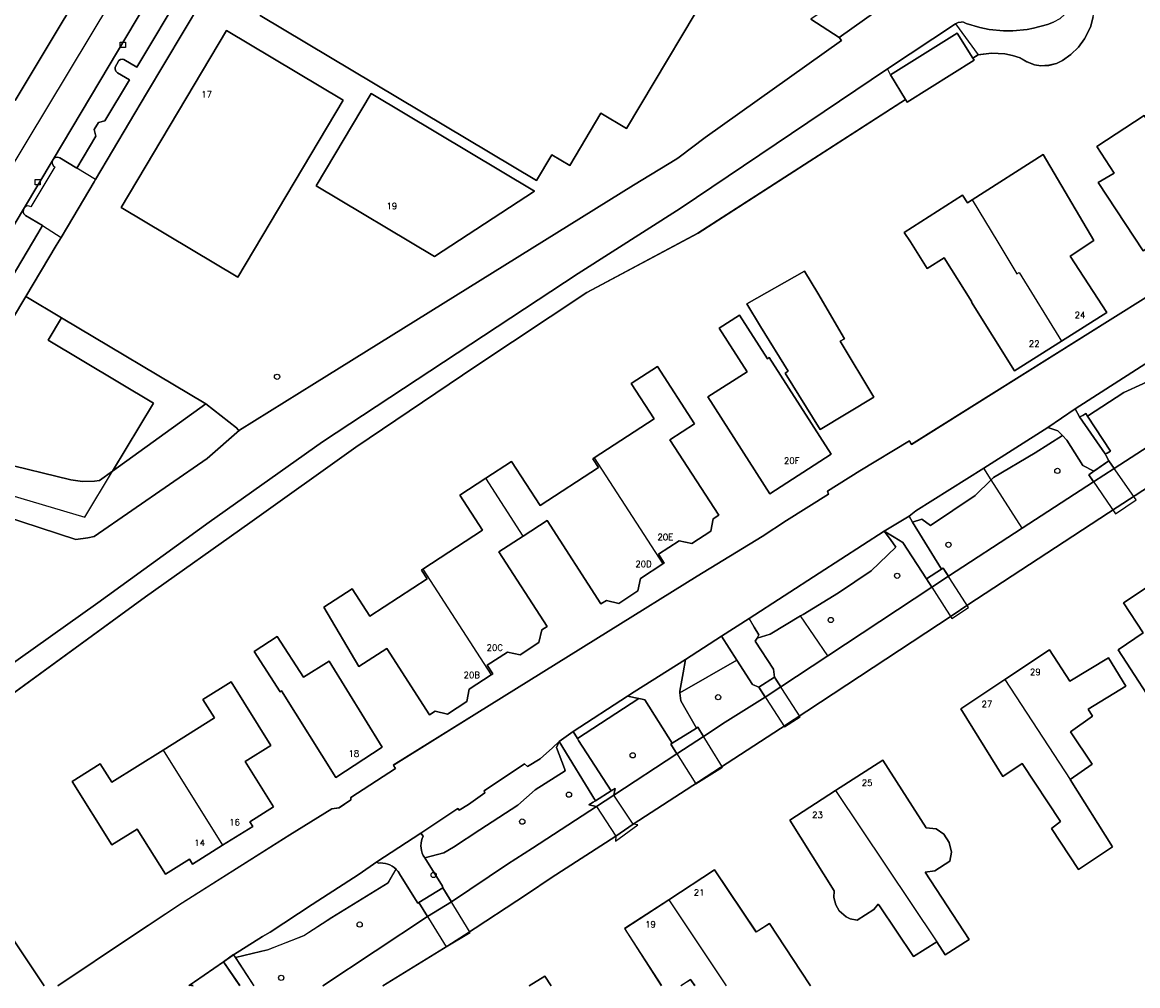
# Model space of a CAD drawing. Header units: metres. Extents: x 108000 to 109000, y 423600 to 424200.
# Tile 6 of 106: x 108223 to 108330, y 423600 to 423692. Entities that reach past the tile are written whole.
import ezdxf

# ---------------------------------------------------------------- set-up
doc = ezdxf.new("R2010")
doc.units = ezdxf.units.M
doc.header["$MEASUREMENT"] = 0
for name, color, linetype in [('dek', 10, 'Continuous'), ('Erf', 10, 'Continuous'), ('gesloten verharding', 10, 'Continuous'), ('groenvoorziening', 10, 'Continuous'), ('half verhard', 10, 'Continuous'), ('Huisnummers', 10, 'Continuous'), ('Inrit', 10, 'Continuous'), ('kolk', 10, 'Continuous'), ('Landhoofd', 10, 'Continuous'), ('loofbos', 10, 'Continuous'), ('oever_ slootkant', 10, 'Continuous'), ('open verharding', 10, 'Continuous'), ('pand', 10, 'Continuous'), ('Parkeervlak', 10, 'Continuous'), ('rijbaan lokale weg', 10, 'Continuous'), ('struiken', 10, 'Continuous'), ('vegetatieobject', 10, 'Continuous'), ('Voetpad', 10, 'Continuous'), ('voetpad op trap', 10, 'Continuous'), ('Walbescherming', 10, 'Continuous'), ('waterloop_ sloot', 10, 'Continuous')]:
    doc.layers.add(name, color=color, linetype=linetype)
doc.styles.get("Standard").update_dxf_attribs({"font": 'txt.shx'})

# ---------------------------------------------------------------- blocks, each defined once
blk = doc.blocks.new('138_ACAD_1_FMEBLOCK29')
at = {"layer": 'pand', "color": 1}
for points in [[(12.04, -4.35), (6.21, 4.35), (-6.99, -4.35)], [(-10.33, -4.35), (-10.83, -3.56), (-12.04, -4.35)]]:
    blk.add_lwpolyline(points, dxfattribs=at)
blk = doc.blocks.new('138_ACAD_1_FMEBLOCK33')
at = {"layer": 'pand', "color": 1}
for points in [[(0.86, 4.11), (-3.36, 1.36), (0.17, -4.11)], [(2.04, -4.11), (2.96, -3.52), (3.36, -4.11)]]:
    blk.add_lwpolyline(points, dxfattribs=at)
blk = doc.blocks.new('138_ACAD_1_FMEBLOCK36')
at = {"layer": 'oever_ slootkant', "color": 92, "true_color": 0x00c300}
blk.add_line((-0.84, -5.58), (9.2, 1.05), dxfattribs=at)
blk.add_lwpolyline([(9.2, 1.05), (8.38, 2.4), (8.27, 2.33), (6.61, 4.97), (6.38, 5.35, 0.039717), (6.18, 5.58), (5.43, 4.28), (0.04, 0.95), (-2.67, -0.79), (-6.12, -2.14), (-6.82, -2.31), (-9.2, -2.89), (-7.45, -5.58)], format="xyb", dxfattribs=at)
blk = doc.blocks.new('138_ACAD_1_FMEBLOCK39')
at = {"layer": 'open verharding', "color": 255}
blk.add_line((3.12, -1.48), (1.36, 1.21), dxfattribs=at)
for points in [[(1.36, 1.21), (1.18, 1.49), (0.2, 0.81), (1.78, -1.48)], [(-2.7, -1.48), (-3.06, -1.45), (-3.12, -1.48)]]:
    blk.add_lwpolyline(points, dxfattribs=at)
blk = doc.blocks.new('138_ACAD_1_FMEBLOCK78')
at = {"layer": 'Erf', "color": 52, "true_color": 0xd2d200}
for points in [[(43.37, 1.67), (43.55, 1.33), (62.35, 13.09), (66.53, 15.72)], [(60.99, 42.27), (60.72, 41.31), (60.16, 40.19), (59.57, 39.38), (58.85, 38.68), (58.03, 38.1), (57.46, 37.83), (56.73, 37.64), (55.97, 37.6), (55.35, 37.7), (54.64, 37.96), (53.99, 38.36), (53.26, 38.59), (52.5, 38.74), (51.22, 38.81), (49.94, 38.64), (49.44, 38.33), (49.57, 38.12), (43.16, 34.12), (43, 34.38), (23.1, 21.55), (12.45, 15.88), (1.79, 8.82), (-9.7, 1.08), (-19.85, -6.19), (-29.85, -13.27), (-51.76, -29.22)], [(-38.27, -50.52), (-31.21, -45.82), (-26.33, -42.57), (-16.03, -36.06), (-11.99, -33.57), (-11.31, -33.48), (-10.19, -32.73), (-10.17, -32.49), (-5.9, -29.72), (-6.1, -29.41), (1.91, -24.42), (14.49, -16.58), (23.03, -11.29), (29.24, -7.49), (31.57, -5.97), (35.6, -3.44), (35.5, -3.15), (38.61, -1.21), (43.37, 1.67)], [(-58.61, -50.52), (-45.41, -41.83), (-39.58, -50.52)]]:
    blk.add_lwpolyline(points, dxfattribs=at)
blk = doc.blocks.new('138_ACAD_1_FMEBLOCK79')
at = {"layer": 'Erf', "color": 52, "true_color": 0xd2d200}
for points in [[(-5.39, -5.55), (-8.91, -0.08), (-4.69, 2.68), (-0.3, 5.55), (3.68, -0.4), (4.96, 0.42), (7.99, -4.15), (8.91, -5.55)], [(-2.2, -5.55), (-2.59, -4.95), (-3.51, -5.55)]]:
    blk.add_lwpolyline(points, dxfattribs=at)
blk = doc.blocks.new('138_ACAD_1_FMEBLOCK85')
at = {"layer": 'struiken', "color": 92, "true_color": 0x00c300}
blk.add_line((2.42, -1.15), (0.84, 1.15), dxfattribs=at)
blk.add_lwpolyline([(0.84, 1.15), (-1.93, -0.78), (-2.42, -1.11), (-2.06, -1.15)], dxfattribs=at)

msp = doc.modelspace()

# ---------------------------------------------------------------- linework, layer by layer
at = {"layer": 'dek', "color": 255}
for points in [[(108324.927, 423648.93), (108327.483, 423645.187), (108329.464, 423646.54), (108326.845, 423650.272), (108325.405, 423649.28), (108324.927, 423648.93)], [(108309.371, 423638.957), (108311.813, 423635.181), (108313.41, 423636.214), (108310.968, 423639.99), (108310.818, 423639.893), (108309.371, 423638.957)], [(108293.298, 423628.593), (108295.77, 423624.779), (108297.268, 423625.75), (108294.798, 423629.557), (108293.298, 423628.593)], [(108284.866, 423623.141), (108287.25, 423619.334), (108289.823, 423620.945), (108287.439, 423624.752), (108287.323, 423624.679), (108285.004, 423623.227), (108284.866, 423623.141)], [(108277.007, 423617.331), (108277.721, 423617.154), (108279.605, 423614.334), (108279.547, 423613.858), (108281.714, 423615.412), (108281.238, 423615.47), (108279.413, 423618.261), (108279.53, 423618.886), (108279.157, 423618.656), (108277.638, 423617.72), (108277.433, 423617.593), (108277.007, 423617.331)], [(108260.721, 423607.977), (108263.318, 423603.707), (108265.613, 423605.103), (108263.016, 423609.373), (108260.721, 423607.977)]]:
    msp.add_lwpolyline(points, dxfattribs=at)
at = {"layer": 'Erf', "color": 52, "true_color": 0xd2d200}
for points in [[(108263.224, 423699.658), (108270.9, 423695.09), (108276.92, 423705.25), (108289.839, 423697.589), (108280.61, 423682.1), (108278.166, 423683.585), (108275.17, 423678.56), (108273.443, 423679.588), (108271.98, 423677.13), (108245.505, 423692.926), (108253.178, 423705.686), (108263.224, 423699.658)], [(108239.876, 423694.288), (108234.596, 423685.451), (108229.705, 423677.215), (108229.573, 423676.994), (108227.023, 423672.7), (108226.413, 423671.681), (108225.946, 423670.901), (108223.023, 423666.018), (108226.459, 423663.971), (108240.299, 423655.723), (108243.243, 423653.436), (108243.382, 423653.243), (108243.523, 423653.212), (108250.696, 423657.687), (108281.271, 423676.668), (108285.435, 423679.193), (108285.652, 423679.371), (108288.169, 423681.241), (108301.214, 423690.524), (108300.998, 423690.813), (108298.27, 423692.589)], [(108253.463, 423684.827), (108243.357, 423667.871), (108232.173, 423674.545), (108242.285, 423691.497), (108253.463, 423684.827)], [(108392.683, 423688.042), (108376.121, 423677.414), (108375.714, 423677.168), (108360.829, 423667.379), (108359.76, 423666.632), (108343.521, 423656.166), (108329.36, 423646.956), (108327.638, 423645.82), (108313.329, 423636.49), (108311.845, 423635.474), (108295.369, 423624.65), (108289.639, 423620.912), (108287.502, 423619.536), (108281.238, 423615.47), (108279.605, 423614.334), (108273.4, 423610.327), (108271.115, 423608.802), (108265.088, 423604.825), (108263.485, 423603.809), (108257.263, 423600)], [(108271.786, 423676.116), (108262.22, 423669.841), (108250.859, 423676.62), (108256.131, 423685.457), (108271.786, 423676.116)], [(108330.249, 423683.348), (108334.705, 423676.667), (108332.567, 423675.262), (108334.122, 423672.946), (108330.144, 423670.404), (108325.838, 423676.936), (108327.352, 423677.834), (108325.707, 423680.387), (108330.249, 423683.348)], [(108313.667, 423665.471), (108313.701, 423665.492), (108311.053, 423669.709), (108309.444, 423668.699), (108307.849, 423671.24), (108307.234, 423672.154), (108312.806, 423675.721), (108313.307, 423674.984), (108313.75, 423675.268), (108320.567, 423679.623), (108325.4, 423671.37), (108323.14, 423669.882), (108326.671, 423664.492), (108322.307, 423661.737), (108317.799, 423658.89), (108313.667, 423665.471)], [(108293.466, 423663.139), (108292.154, 423665.315), (108297.681, 423668.456), (108298.945, 423666.348), (108301.507, 423661.973), (108301.093, 423661.73), (108304.309, 423656.366), (108299.165, 423653.277), (108295.816, 423658.672), (108296.121, 423658.862), (108293.466, 423663.139)], [(108294.303, 423660.17), (108300.244, 423650.9), (108294.35, 423647.123), (108288.41, 423656.393), (108292.179, 423658.809), (108289.494, 423662.998), (108291.434, 423664.241), (108294.118, 423660.052), (108294.303, 423660.17)], [(108283.257, 423654.304), (108281.064, 423657.674), (108283.573, 423659.307), (108287.144, 423653.828), (108284.763, 423652.277), (108289.451, 423645.084), (108288.913, 423644.733), (108288.689, 423643.537), (108286.88, 423642.358), (108285.654, 423642.609), (108283.685, 423641.326), (108284.235, 423640.482), (108284.101, 423640.395), (108281.95, 423639.006), (108281.714, 423637.806), (108279.882, 423636.623), (108278.691, 423636.901), (108278.165, 423636.561), (108273.003, 423644.552), (108270.693, 423643.06), (108268.377, 423641.564), (108272.995, 423634.414), (108272.483, 423634.083), (108272.222, 423632.867), (108270.425, 423631.706), (108269.199, 423631.962), (108267.242, 423630.697), (108267.785, 423629.856), (108267.642, 423629.764), (108265.542, 423628.407), (108265.306, 423627.207), (108263.449, 423626.008), (108262.258, 423626.286), (108261.739, 423625.951), (108257.638, 423632.302), (108254.948, 423630.587), (108251.594, 423636.261), (108254.305, 423638.025), (108256.016, 423635.395), (108261.503, 423638.965), (108260.957, 423639.806), (108261.099, 423639.899), (108266.822, 423643.622), (108264.635, 423646.984), (108267.12, 423648.601), (108269.593, 423650.21), (108272.333, 423646), (108277.921, 423649.636), (108277.374, 423650.476), (108277.508, 423650.563), (108283.257, 423654.304)], [(108344.027, 423622.746), (108343.782, 423622.575), (108339.885, 423628.486), (108337.519, 423627.083), (108336.602, 423628.445), (108332.064, 423625.523), (108327.735, 423632.179), (108330.136, 423633.811), (108328.264, 423636.687), (108332.618, 423639.566), (108336.992, 423642.458), (108341.119, 423636.193), (108339.011, 423634.788), (108341.224, 423631.522), (108341.03, 423631.398), (108345.723, 423623.93), (108344.027, 423622.746)], [(108257.203, 423622.831), (108252.75, 423619.93), (108247.545, 423628.245), (108247.409, 423628.161), (108244.915, 423632.009), (108247.123, 423633.44), (108249.645, 423629.55), (108252.117, 423631.086), (108257.203, 423622.831)], [(108323.144, 423619.741), (108327.212, 423613.297), (108323.947, 423611.144), (108321.345, 423615.063), (108322.206, 423615.721), (108318.527, 423621.273), (108316.687, 423620.047), (108312.649, 423626.52), (108316.87, 423629.32), (108321.168, 423632.171), (108323.12, 423629.166), (108326.81, 423631.398), (108328.49, 423628.7), (108324.863, 423626.483), (108325.296, 423625.817), (108323.188, 423624.323), (108325.252, 423621.205), (108323.144, 423619.741)], [(108246.527, 423623.019), (108244.058, 423621.479), (108246.782, 423617.142), (108244.491, 423615.71), (108244.782, 423615.243), (108241.893, 423613.444), (108239.004, 423611.645), (108238.711, 423612.107), (108236.422, 423610.675), (108233.716, 423615.001), (108231.263, 423613.484), (108227.461, 423619.573), (108230.175, 423621.266), (108231.277, 423619.502), (108236.198, 423622.573), (108241.118, 423625.644), (108240.012, 423627.417), (108242.726, 423629.111), (108246.527, 423623.019)], [(108310.367, 423604.191), (108308.121, 423602.784), (108304.85, 423607.657), (108304.73, 423607.797), (108304.312, 423607.308), (108302.724, 423606.279), (108302.068, 423606.398), (108301.667, 423606.584), (108301.001, 423607.171), (108300.682, 423607.741), (108300.485, 423608.44), (108300.534, 423609.097), (108296.261, 423615.845), (108300.662, 423618.688), (108305.197, 423621.617), (108309.334, 423615.111), (108310.284, 423615.016), (108311.038, 423614.5), (108311.543, 423613.707), (108311.759, 423612.79), (108311.61, 423611.924), (108310.158, 423611.001), (108309.226, 423610.883), (108313.448, 423604.436), (108311.165, 423602.96), (108310.367, 423604.191)], [(108271.294, 423600), (108272.797, 423600.912), (108273.394, 423600)]]:
    msp.add_lwpolyline(points, dxfattribs=at)
at = {"layer": 'gesloten verharding', "color": 255}
msp.add_lwpolyline([(108324.051, 423654.49), (108323.626, 423655.243), (108320.999, 423653.478), (108321.962, 423653.159), (108322.406, 423652.702), (108322.837, 423652.258), (108324.361, 423649.841), (108325.405, 423649.28), (108325.479, 423649.331), (108326.845, 423650.272), (108326.486, 423650.933), (108324.051, 423654.49)], dxfattribs=at)
at = {"layer": 'groenvoorziening', "color": 3}
msp.add_line((108315.582, 423648.449), (108314.858, 423649.576), dxfattribs=at)
for points in [[(108216.421, 423648.493), (108216.61, 423648.666), (108217.629, 423649.382), (108218.731, 423649.962), (108219.239, 423650.138), (108219.879, 423650.207), (108220.516, 423650.116), (108227.335, 423648.442), (108228.471, 423648.307), (108229.615, 423648.332), (108230.102, 423648.392), (108231.358, 423649.295), (108235.273, 423655.808), (108225.179, 423661.823), (108226.459, 423663.971), (108223.023, 423666.018), (108215.059, 423652.713), (108211.604, 423651.466), (108207.928, 423645.329), (108202.792, 423636.755), (108182.638, 423602.815), (108181.118, 423600)], [(108330.732, 423659.821), (108323.626, 423655.243), (108324.051, 423654.49), (108324.368, 423654.619), (108324.636, 423654.798), (108324.796, 423654.555), (108328.273, 423656.816), (108330.116, 423657.634), (108331.598, 423658.429)], [(108315.582, 423648.449), (108315.805, 423648.666), (108319.773, 423651.031), (108322.406, 423652.702), (108321.962, 423653.159), (108320.999, 423653.478), (108314.858, 423649.576)], [(108314.858, 423649.576), (108308.362, 423645.485), (108307.704, 423644.983), (108308.039, 423644.412), (108308.907, 423644.671), (108309.751, 423644.067), (108314.037, 423646.948), (108315.582, 423648.449)], [(108289.726, 423633.473), (108286.272, 423631.256), (108286.039, 423629.977), (108285.716, 423628.201), (108285.732, 423628.036), (108291.204, 423631.17), (108289.726, 423633.473)], [(108281.808, 423627.493), (108280.699, 423627.732), (108275.491, 423624.332), (108275.916, 423623.665), (108281.808, 423627.493)]]:
    msp.add_lwpolyline(points, dxfattribs=at)
at = {"layer": 'half verhard', "color": 255}
msp.add_lwpolyline([(108304.063, 423639.745), (108306.427, 423641.989), (108305.914, 423642.737), (108305.321, 423643.527), (108299.073, 423639.518), (108292.361, 423635.164), (108292.854, 423634.356), (108293.307, 423633.613), (108293.125, 423633.3), (108294.393, 423633.686), (108297.307, 423635.42), (108297.545, 423635.562), (108300.929, 423637.632), (108304.063, 423639.745)], dxfattribs=at)
for points in [[(108271.85, 423618.751), (108274.743, 423620.586), (108274.66, 423620.807), (108273.909, 423622.816), (108274.174, 423623.382), (108273.524, 423622.771), (108272.338, 423621.724), (108271.108, 423620.994), (108270.825, 423621.237), (108266.975, 423618.657), (108267.03, 423618.486), (108265.478, 423617.347), (108264.564, 423616.822), (108264.447, 423616.965), (108260.896, 423614.611), (108261.12, 423614.325, 0.2278265), (108261.123, 423612.484), (108261.277, 423612.24), (108263.089, 423612.718), (108264.039, 423613.272), (108266.562, 423614.937), (108270.204, 423617.297), (108271.85, 423618.751)], [(108257.77, 423609.861), (108258.518, 423611.157, 0.2412983), (108256.794, 423611.733), (108256.691, 423611.863), (108254.973, 423610.672), (108250.467, 423607.787), (108246.464, 423605.118), (108245.71, 423604.713), (108242.951, 423602.97), (108243.134, 423602.691), (108245.515, 423603.267), (108246.214, 423603.436), (108249.67, 423604.793), (108252.373, 423606.529), (108257.77, 423609.861)]]:
    msp.add_lwpolyline(points, format="xyb", dxfattribs=at)
at = {"layer": 'Inrit', "color": 255}
for points in [[(108222.021, 423684.797), (108231.462, 423700.572)], [(108324.927, 423648.93), (108327.483, 423645.187), (108329.464, 423646.54), (108326.845, 423650.272), (108325.405, 423649.28), (108324.927, 423648.93)], [(108309.371, 423638.957), (108311.813, 423635.181), (108313.41, 423636.214), (108310.968, 423639.99), (108310.818, 423639.893), (108309.371, 423638.957)], [(108293.298, 423628.593), (108295.77, 423624.779), (108297.268, 423625.75), (108294.798, 423629.557), (108293.298, 423628.593)], [(108284.866, 423623.141), (108287.25, 423619.334), (108289.823, 423620.945), (108287.439, 423624.752), (108287.323, 423624.679), (108285.004, 423623.227), (108284.866, 423623.141)], [(108277.007, 423617.331), (108277.721, 423617.154), (108279.605, 423614.334), (108279.547, 423613.858), (108281.714, 423615.412), (108281.238, 423615.47), (108279.413, 423618.261), (108279.53, 423618.886), (108279.157, 423618.656), (108277.638, 423617.72), (108277.433, 423617.593), (108277.007, 423617.331)], [(108260.721, 423607.977), (108263.318, 423603.707), (108265.613, 423605.103), (108263.016, 423609.373), (108260.721, 423607.977)]]:
    msp.add_lwpolyline(points, dxfattribs=at)
at = {"layer": 'kolk', "color": 30, "true_color": 0xf07a00}
for p, q in [((108232.076, 423689.873), (108232.076, 423690.373)), ((108232.076, 423690.373), (108232.576, 423690.373)), ((108232.576, 423689.873), (108232.076, 423689.873)), ((108232.576, 423690.373), (108232.576, 423689.873)), ((108223.921, 423676.715), (108223.921, 423677.215)), ((108223.921, 423677.215), (108224.421, 423677.215)), ((108224.421, 423677.215), (108224.421, 423676.715)), ((108224.421, 423676.715), (108223.921, 423676.715))]:
    msp.add_line(p, q, dxfattribs=at)
at = {"layer": 'Landhoofd', "color": 12, "true_color": 0xc30000}
for points in [[(108327.368, 423649.527), (108326.845, 423650.272), (108325.479, 423649.331), (108325.405, 423649.28), (108324.927, 423648.93), (108325.392, 423648.25), (108327.368, 423649.527)], [(108311.465, 423639.221), (108310.968, 423639.99), (108310.818, 423639.893), (108309.371, 423638.957), (108309.87, 423638.185), (108311.465, 423639.221)], [(108295.397, 423628.633), (108294.798, 423629.557), (108293.298, 423628.593), (108293.909, 423627.651), (108295.397, 423628.633)], [(108287.439, 423624.752), (108287.323, 423624.679), (108285.004, 423623.227), (108284.866, 423623.141), (108285.442, 423622.222), (108287.988, 423623.876), (108287.439, 423624.752)], [(108279.413, 423618.261), (108279.53, 423618.886), (108279.157, 423618.656), (108277.638, 423617.72), (108277.433, 423617.593), (108277.007, 423617.331), (108277.721, 423617.154), (108279.413, 423618.261)], [(108263.016, 423609.373), (108260.721, 423607.977), (108261.541, 423606.629), (108263.829, 423608.036), (108263.016, 423609.373)]]:
    msp.add_lwpolyline(points, dxfattribs=at)
at = {"layer": 'loofbos', "color": 94, "true_color": 0x009600}
msp.add_lwpolyline([(108240.299, 423655.723), (108226.459, 423663.971), (108225.179, 423661.823), (108235.273, 423655.808), (108231.358, 423649.295), (108240.299, 423655.723)], dxfattribs=at)
at = {"layer": 'oever_ slootkant', "color": 92, "true_color": 0x00c300}
for p, q in [((108312.149, 423692.139), (108305.639, 423687.809)), ((108312.149, 423692.139), (108314.31, 423689.159)), ((108305.905, 423687.24), (108305.639, 423687.809)), ((108318.555, 423643.817), (108315.582, 423648.449)), ((108299.899, 423631.604), (108297.307, 423635.42))]:
    msp.add_line(p, q, dxfattribs=at)
for points in [[(108317.658, 423703.702), (108317.05, 423703.746), (108315.992, 423703.663), (108315.256, 423703.509), (108314.254, 423703.16), (108313.315, 423702.664), (108298.27, 423692.589), (108300.998, 423690.813), (108312.458, 423698.995), (108314.2, 423700.16), (108315.334, 423700.724), (108315.66, 423700.854), (108316.87, 423701.229), (108317.033, 423701.263), (108317.762, 423701.27)], [(108314.31, 423689.159), (108315.585, 423689.325), (108316.869, 423689.259), (108317.625, 423689.11), (108318.36, 423688.879), (108319.001, 423688.478), (108319.711, 423688.221), (108320.339, 423688.124), (108321.094, 423688.155), (108321.826, 423688.345), (108322.399, 423688.62), (108323.218, 423689.199), (108323.934, 423689.9), (108324.529, 423690.706), (108325.081, 423691.828), (108325.356, 423692.792), (108325.474, 423693.787), (108325.433, 423694.789), (108325.233, 423695.771), (108325.106, 423696.148), (108324.67, 423697.291)], [(108322.408, 423697.1), (108322.58, 423696.927), (108322.978, 423696.398), (108323.246, 423695.776), (108323.361, 423695.109), (108323.317, 423694.433), (108323.273, 423694.236), (108323.028, 423693.605), (108322.642, 423693.049), (108322.136, 423692.599), (108321.539, 423692.279), (108320.958, 423692.068), (108319.629, 423691.71), (108319.019, 423691.6), (108317.649, 423691.469), (108316.741, 423691.471), (108315.37, 423691.607), (108314.478, 423691.783), (108313.159, 423692.179), (108312.929, 423692.281), (108312.679, 423692.309), (108312.403, 423692.261), (108312.149, 423692.139)], [(108305.905, 423687.24), (108312.313, 423691.241), (108313.806, 423688.85), (108314.31, 423689.159)], [(108305.639, 423687.809), (108285.769, 423674.429), (108275.989, 423668.229), (108251.481, 423652.09), (108240.618, 423644.409), (108229.933, 423636.668), (108216.28, 423627.013)], [(108210.579, 423623.111), (108210.657, 423623.011), (108211.576, 423622.094), (108212.601, 423621.297), (108234.513, 423637.248), (108244.516, 423644.332), (108254.667, 423651.595), (108266.155, 423659.338), (108276.819, 423666.399), (108287.469, 423672.069), (108307.367, 423684.898), (108305.905, 423687.24)], [(108331.598, 423658.429), (108330.116, 423657.634), (108328.273, 423656.816), (108324.796, 423654.555), (108327.001, 423651.204), (108326.689, 423651.019), (108326.486, 423650.933), (108326.845, 423650.272), (108327.368, 423649.527), (108334.338, 423654.028)], [(108219.047, 423644.666), (108219.624, 423644.931), (108220.253, 423645.045), (108220.89, 423645), (108227.83, 423642.731), (108228.986, 423642.888), (108229.584, 423643.034), (108240.419, 423650.508), (108243.523, 423653.212), (108243.382, 423653.243), (108243.243, 423653.436), (108240.299, 423655.723), (108231.358, 423649.295)], [(108318.555, 423643.817), (108325.392, 423648.25), (108324.927, 423648.93), (108325.405, 423649.28), (108324.361, 423649.841), (108322.837, 423652.258), (108322.406, 423652.702), (108319.773, 423651.031), (108315.805, 423648.666), (108315.582, 423648.449)], [(108231.358, 423649.295), (108230.102, 423648.392), (108229.615, 423648.332), (108228.471, 423648.307), (108227.335, 423648.442), (108220.516, 423650.116), (108219.879, 423650.207), (108219.239, 423650.138), (108218.731, 423649.962), (108217.629, 423649.382), (108216.61, 423648.666), (108216.421, 423648.493)], [(108220.486, 423647.297), (108228.703, 423644.878), (108231.358, 423649.295)], [(108315.582, 423648.449), (108314.037, 423646.948), (108309.751, 423644.067), (108308.907, 423644.671), (108308.039, 423644.412), (108310.818, 423639.893), (108310.968, 423639.99), (108311.465, 423639.221), (108318.555, 423643.817)], [(108299.899, 423631.604), (108309.87, 423638.185), (108309.371, 423638.957), (108307.115, 423642.446), (108306.262, 423642.96), (108305.321, 423643.527), (108305.914, 423642.737), (108306.427, 423641.989), (108304.063, 423639.745), (108300.929, 423637.632), (108297.545, 423635.562), (108297.307, 423635.42)], [(108297.307, 423635.42), (108294.393, 423633.686), (108293.125, 423633.3), (108292.958, 423633.014), (108294.7, 423630.303), (108294.798, 423629.557), (108295.397, 423628.633), (108299.899, 423631.604)], [(108293.909, 423627.651), (108293.298, 423628.593), (108292.691, 423628.853), (108291.204, 423631.17), (108285.732, 423628.036), (108285.805, 423627.269), (108287.323, 423624.679), (108287.439, 423624.752), (108287.988, 423623.876), (108290.071, 423625.228), (108293.909, 423627.651)], [(108285.004, 423623.227), (108282.361, 423627.374), (108282.107, 423627.429), (108281.808, 423627.493), (108275.916, 423623.665), (108276.027, 423623.49), (108279.157, 423618.656), (108279.53, 423618.886), (108279.413, 423618.261), (108285.442, 423622.222), (108284.866, 423623.141), (108285.004, 423623.227)], [(108271.606, 423613.177), (108277.721, 423617.154), (108277.007, 423617.331), (108277.433, 423617.593), (108277.638, 423617.72), (108274.174, 423623.382), (108273.909, 423622.816), (108274.66, 423620.807), (108274.743, 423620.586), (108271.85, 423618.751), (108270.204, 423617.297), (108266.562, 423614.937), (108264.039, 423613.272), (108263.089, 423612.718), (108261.277, 423612.24), (108262.988, 423609.523), (108263.016, 423609.373), (108263.829, 423608.036), (108269.201, 423611.652), (108271.606, 423613.177)]]:
    msp.add_lwpolyline(points, dxfattribs=at)
at = {"layer": 'open verharding', "color": 255}
for points in [[(108308.039, 423644.412), (108307.704, 423644.983), (108305.471, 423643.624), (108305.321, 423643.527), (108306.262, 423642.96), (108307.115, 423642.446), (108309.371, 423638.957), (108310.818, 423639.893), (108308.039, 423644.412)], [(108292.958, 423633.014), (108293.125, 423633.3), (108293.307, 423633.613), (108292.854, 423634.356), (108292.361, 423635.164), (108289.726, 423633.473), (108291.204, 423631.17), (108292.691, 423628.853), (108293.298, 423628.593), (108294.798, 423629.557), (108294.7, 423630.303), (108292.958, 423633.014)], [(108286.039, 423629.977), (108286.272, 423631.256), (108281.354, 423628.16), (108280.699, 423627.732), (108281.808, 423627.493), (108282.107, 423627.429), (108282.361, 423627.374), (108285.004, 423623.227), (108287.323, 423624.679), (108285.805, 423627.269), (108285.732, 423628.036), (108285.716, 423628.201), (108286.039, 423629.977)], [(108276.027, 423623.49), (108275.916, 423623.665), (108275.491, 423624.332), (108274.174, 423623.382), (108277.638, 423617.72), (108279.157, 423618.656), (108276.027, 423623.49)]]:
    msp.add_lwpolyline(points, dxfattribs=at)
msp.add_lwpolyline([(108261.277, 423612.24), (108261.123, 423612.484, -0.2278265), (108261.12, 423614.325), (108260.896, 423614.611), (108256.691, 423611.863), (108256.794, 423611.733, -0.2412983), (108258.518, 423611.157, -0.0397174), (108258.713, 423610.925), (108258.949, 423610.549), (108260.608, 423607.908), (108260.721, 423607.977), (108263.016, 423609.373), (108262.988, 423609.523), (108261.277, 423612.24)], format="xyb", dxfattribs=at)
at = {"layer": 'pand', "color": 1}
for p, q in [((108277.508, 423650.563), (108284.101, 423640.395)), ((108270.693, 423643.06), (108267.12, 423648.601)), ((108261.099, 423639.899), (108267.642, 423629.764)), ((108316.87, 423629.32), (108323.144, 423619.741)), ((108236.198, 423622.573), (108241.893, 423613.444)), ((108300.662, 423618.688), (108310.367, 423604.191)), ((108284.66, 423608.226), (108290.152, 423600))]:
    msp.add_line(p, q, dxfattribs=at)
for points in [[(108245.505, 423692.926), (108271.98, 423677.13), (108273.443, 423679.588), (108275.17, 423678.56), (108278.166, 423683.585), (108280.61, 423682.1), (108289.839, 423697.589), (108276.92, 423705.25), (108270.9, 423695.09), (108263.224, 423699.658), (108253.178, 423705.686), (108245.505, 423692.926)], [(108242.285, 423691.497), (108232.173, 423674.545), (108243.357, 423667.871), (108253.463, 423684.827), (108242.285, 423691.497)], [(108305.905, 423687.24), (108307.367, 423684.898), (108307.528, 423684.641), (108313.936, 423688.641), (108313.806, 423688.85), (108312.313, 423691.241), (108305.905, 423687.24)], [(108271.786, 423676.116), (108256.131, 423685.457), (108250.859, 423676.62), (108262.22, 423669.841), (108271.786, 423676.116)], [(108330.249, 423683.348), (108325.707, 423680.387), (108327.352, 423677.834), (108325.838, 423676.936), (108330.144, 423670.404), (108334.122, 423672.946), (108332.567, 423675.262), (108334.705, 423676.667), (108330.249, 423683.348)], [(108322.307, 423661.737), (108326.671, 423664.492), (108323.14, 423669.882), (108325.4, 423671.37), (108320.567, 423679.623), (108313.75, 423675.268)], [(108313.75, 423675.268), (108313.307, 423674.984), (108312.806, 423675.721), (108307.234, 423672.154), (108307.849, 423671.24), (108309.444, 423668.699), (108311.053, 423669.709), (108313.701, 423665.492), (108313.667, 423665.471), (108317.799, 423658.89), (108322.307, 423661.737)], [(108313.75, 423675.268), (108316.217, 423671.222), (108318.042, 423668.193), (108318.25, 423668.313), (108322.307, 423661.737)], [(108298.945, 423666.348), (108297.681, 423668.456), (108292.154, 423665.315), (108293.466, 423663.139), (108296.121, 423658.862), (108295.816, 423658.672), (108299.165, 423653.277), (108304.309, 423656.366), (108301.093, 423661.73), (108301.507, 423661.973), (108298.945, 423666.348)], [(108294.303, 423660.17), (108294.118, 423660.052), (108291.434, 423664.241), (108289.494, 423662.998), (108292.179, 423658.809), (108288.41, 423656.393), (108294.35, 423647.123), (108300.244, 423650.9), (108294.303, 423660.17)], [(108284.101, 423640.395), (108284.235, 423640.482), (108283.685, 423641.326), (108285.654, 423642.609), (108286.88, 423642.358), (108288.689, 423643.537), (108288.913, 423644.733), (108289.451, 423645.084), (108284.763, 423652.277), (108287.144, 423653.828), (108283.573, 423659.307), (108281.064, 423657.674), (108283.257, 423654.304), (108277.508, 423650.563)], [(108277.508, 423650.563), (108277.374, 423650.476), (108277.921, 423649.636), (108272.333, 423646), (108269.593, 423650.21), (108267.12, 423648.601)], [(108267.12, 423648.601), (108264.635, 423646.984), (108266.822, 423643.622), (108261.099, 423639.899)], [(108270.693, 423643.06), (108273.003, 423644.552), (108278.165, 423636.561), (108278.691, 423636.901), (108279.882, 423636.623), (108281.714, 423637.806), (108281.95, 423639.006), (108284.101, 423640.395)], [(108267.642, 423629.764), (108267.785, 423629.856), (108267.242, 423630.697), (108269.199, 423631.962), (108270.425, 423631.706), (108272.222, 423632.867), (108272.483, 423634.083), (108272.995, 423634.414), (108268.377, 423641.564), (108270.693, 423643.06)], [(108261.099, 423639.899), (108260.957, 423639.806), (108261.503, 423638.965), (108256.016, 423635.395), (108254.305, 423638.025), (108251.594, 423636.261), (108254.948, 423630.587), (108257.638, 423632.302), (108261.739, 423625.951), (108262.258, 423626.286), (108263.449, 423626.008), (108265.306, 423627.207), (108265.542, 423628.407), (108267.642, 423629.764)], [(108332.618, 423639.566), (108328.264, 423636.687), (108330.136, 423633.811), (108327.735, 423632.179), (108332.064, 423625.523), (108336.602, 423628.445), (108337.519, 423627.083), (108339.885, 423628.486), (108343.782, 423622.575), (108344.027, 423622.746)], [(108249.645, 423629.55), (108247.123, 423633.44), (108244.915, 423632.009), (108247.409, 423628.161), (108247.545, 423628.245), (108252.75, 423619.93), (108257.203, 423622.831), (108252.117, 423631.086), (108249.645, 423629.55)], [(108323.144, 423619.741), (108325.252, 423621.205), (108323.188, 423624.323), (108325.296, 423625.817), (108324.863, 423626.483), (108328.49, 423628.7), (108326.81, 423631.398), (108323.12, 423629.166), (108321.168, 423632.171), (108316.87, 423629.32)], [(108241.893, 423613.444), (108244.782, 423615.243), (108244.491, 423615.71), (108246.782, 423617.142), (108244.058, 423621.479), (108246.527, 423623.019), (108242.726, 423629.111), (108240.012, 423627.417), (108241.118, 423625.644), (108236.198, 423622.573)], [(108316.87, 423629.32), (108312.649, 423626.52), (108316.687, 423620.047), (108318.527, 423621.273), (108322.206, 423615.721), (108321.345, 423615.063), (108323.947, 423611.144), (108327.212, 423613.297), (108323.144, 423619.741)], [(108236.198, 423622.573), (108231.277, 423619.502), (108230.175, 423621.266), (108227.461, 423619.573), (108231.263, 423613.484), (108233.716, 423615.001), (108236.422, 423610.675), (108238.711, 423612.107), (108239.004, 423611.645), (108241.893, 423613.444)], [(108310.367, 423604.191), (108311.165, 423602.96), (108313.448, 423604.436), (108309.226, 423610.883), (108310.158, 423611.001), (108311.61, 423611.924), (108311.759, 423612.79), (108311.543, 423613.707), (108311.038, 423614.5), (108310.284, 423615.016), (108309.334, 423615.111), (108305.197, 423621.617), (108300.662, 423618.688)], [(108300.662, 423618.688), (108296.261, 423615.845), (108300.534, 423609.097), (108300.485, 423608.44), (108300.682, 423607.741), (108301.001, 423607.171), (108301.667, 423606.584), (108302.068, 423606.398), (108302.724, 423606.279), (108304.312, 423607.308), (108304.73, 423607.797), (108304.85, 423607.657), (108308.121, 423602.784), (108310.367, 423604.191)], [(108298.261, 423600), (108297.336, 423601.396), (108294.305, 423605.97), (108293.033, 423605.141), (108289.047, 423611.091), (108284.66, 423608.226)], [(108273.394, 423600), (108272.797, 423600.912), (108271.294, 423600)]]:
    msp.add_lwpolyline(points, dxfattribs=at)
at = {"layer": 'Parkeervlak', "color": 255}
for points in [[(108236.281, 423697.024), (108225.64, 423679.127), (108225.743, 423679.257), (108225.891, 423679.336), (108226.057, 423679.36), (108226.298, 423679.29), (108227.909, 423678.321), (108229.744, 423681.378), (108229.589, 423682.007), (108230.001, 423682.686), (108230.621, 423682.851), (108232.964, 423686.775), (108231.837, 423687.445), (108231.664, 423687.611), (108231.593, 423687.794), (108231.598, 423687.991), (108231.742, 423688.26), (108231.965, 423688.618), (108232.108, 423688.71), (108232.273, 423688.749), (108232.441, 423688.73), (108233.689, 423687.993), (108238.128, 423695.42)], [(108224.184, 423672.056), (108224.632, 423672.807), (108222.995, 423673.777), (108222.834, 423673.941), (108222.773, 423674.098), (108222.799, 423674.366), (108210.116, 423653.13), (108210.331, 423653.339), (108210.578, 423653.468), (108213.265, 423654.091), (108213.46, 423654.194), (108213.608, 423654.358), (108217.923, 423661.574), (108216.666, 423662.328), (108216.583, 423662.441), (108216.529, 423662.601), (108216.531, 423662.769), (108216.584, 423662.911), (108216.677, 423663.038), (108216.817, 423663.132), (108216.98, 423663.174), (108217.148, 423663.159), (108218.419, 423662.401), (108224.184, 423672.056)]]:
    msp.add_lwpolyline(points, dxfattribs=at)
at = {"layer": 'rijbaan lokale weg', "color": 255}
for points in [[(108256.937, 423743.408), (108253.28, 423737.256), (108248.132, 423728.569), (108247.965, 423728.302), (108246.262, 423725.383), (108243.286, 423720.281), (108241.099, 423716.635), (108237.994, 423711.459), (108236.451, 423708.887), (108232.077, 423701.596), (108231.462, 423700.572), (108222.021, 423684.797)], [(108172.204, 423600), (108176.345, 423604.861), (108178.358, 423607.369), (108184.757, 423616.529), (108188.362, 423622.5), (108214.921, 423667.262), (108259.787, 423741.714)], [(108178.513, 423600), (108182.296, 423606.365), (108190.967, 423620.951), (108206.191, 423646.534), (108210.116, 423653.13), (108222.799, 423674.366), (108222.906, 423674.544), (108225.554, 423678.985), (108225.64, 423679.127), (108236.281, 423697.024), (108236.368, 423697.169), (108249.345, 423718.859), (108249.558, 423719.234), (108259.63, 423736.106), (108260.624, 423737.695), (108261.279, 423738.591), (108261.97, 423739.367), (108262.734, 423740.072)], [(108330.898, 423666.239), (108326.713, 423663.609), (108307.914, 423651.85), (108307.737, 423652.193), (108302.975, 423649.313), (108299.864, 423647.372), (108299.969, 423647.081), (108295.94, 423644.551), (108293.602, 423643.029), (108287.399, 423639.229), (108278.857, 423633.94), (108266.278, 423626.095), (108258.261, 423621.109), (108258.462, 423620.801), (108254.193, 423618.027), (108254.173, 423617.792), (108253.053, 423617.036), (108252.374, 423616.95), (108248.331, 423614.464), (108238.04, 423607.945), (108233.155, 423604.702), (108226.1, 423600)], [(108238.657, 423600), (108238.711, 423600.036), (108239.201, 423600.363), (108241.973, 423602.29), (108242.951, 423602.97), (108245.71, 423604.713), (108246.464, 423605.118), (108250.467, 423607.787), (108254.973, 423610.672), (108256.691, 423611.863), (108260.896, 423614.611), (108264.447, 423616.965), (108264.564, 423616.822), (108265.478, 423617.347), (108267.03, 423618.486), (108266.975, 423618.657), (108270.825, 423621.237), (108271.108, 423620.994), (108272.338, 423621.724), (108273.524, 423622.771), (108274.174, 423623.382), (108275.491, 423624.332), (108280.699, 423627.732), (108281.354, 423628.16), (108286.272, 423631.256), (108289.726, 423633.473), (108292.361, 423635.164), (108299.073, 423639.518), (108305.321, 423643.527), (108305.471, 423643.624), (108307.704, 423644.983), (108308.362, 423645.485), (108314.858, 423649.576), (108320.999, 423653.478), (108323.626, 423655.243), (108330.732, 423659.821)]]:
    msp.add_lwpolyline(points, dxfattribs=at)
at = {"layer": 'vegetatieobject', "color": 3}
for centre in [(108247.117, 423658.325), (108321.915, 423649.312), (108311.475, 423642.23), (108306.553, 423639.266), (108300.192, 423635.023), (108289.393, 423627.632), (108281.207, 423622.068), (108275.099, 423618.302), (108270.621, 423615.716), (108262.126, 423610.601), (108255.036, 423605.852), (108247.515, 423600.752)]:
    msp.add_circle(centre, 0.25, dxfattribs=at)
at = {"layer": 'Voetpad', "color": 255}
for p, q in [((108225.554, 423678.985), (108222.906, 423674.544)), ((108229.705, 423677.215), (108227.909, 423678.321)), ((108224.632, 423672.807), (108226.413, 423671.681))]:
    msp.add_line(p, q, dxfattribs=at)
for points in [[(108238.128, 423695.42), (108233.689, 423687.993), (108232.441, 423688.73), (108232.273, 423688.749), (108232.108, 423688.71), (108231.965, 423688.618), (108231.742, 423688.26), (108231.598, 423687.991), (108231.593, 423687.794), (108231.664, 423687.611), (108231.837, 423687.445), (108232.964, 423686.775), (108230.621, 423682.851), (108230.001, 423682.686), (108229.589, 423682.007), (108229.744, 423681.378), (108227.909, 423678.321)], [(108229.705, 423677.215), (108234.596, 423685.451), (108239.876, 423694.288)], [(108227.909, 423678.321), (108226.298, 423679.29), (108226.057, 423679.36), (108225.891, 423679.336), (108225.743, 423679.257), (108225.64, 423679.127), (108225.554, 423678.985)], [(108225.554, 423678.985), (108225.553, 423678.812), (108225.6, 423678.65), (108225.697, 423678.514), (108225.825, 423678.423), (108223.519, 423674.618), (108223.363, 423674.681), (108223.196, 423674.689), (108223.035, 423674.64), (108222.906, 423674.544)], [(108226.413, 423671.681), (108227.023, 423672.7), (108229.573, 423676.994), (108229.705, 423677.215)], [(108222.906, 423674.544), (108222.799, 423674.366), (108222.773, 423674.098), (108222.834, 423673.941), (108222.995, 423673.777), (108224.632, 423672.807)], [(108224.632, 423672.807), (108224.184, 423672.056), (108218.419, 423662.401), (108217.148, 423663.159), (108216.98, 423663.174), (108216.817, 423663.132), (108216.677, 423663.038), (108216.584, 423662.911), (108216.531, 423662.769), (108216.529, 423662.601), (108216.583, 423662.441), (108216.666, 423662.328), (108217.923, 423661.574), (108213.608, 423654.358), (108213.46, 423654.194), (108213.265, 423654.091), (108210.578, 423653.468), (108210.331, 423653.339), (108210.116, 423653.13), (108206.191, 423646.534), (108190.967, 423620.951), (108182.296, 423606.365), (108178.513, 423600)], [(108181.118, 423600), (108182.638, 423602.815), (108202.792, 423636.755), (108207.928, 423645.329), (108211.604, 423651.466), (108215.059, 423652.713), (108223.023, 423666.018), (108225.946, 423670.901), (108226.413, 423671.681)]]:
    msp.add_lwpolyline(points, dxfattribs=at)
at = {"layer": 'voetpad op trap', "color": 255}
msp.add_lwpolyline([(108324.796, 423654.555), (108324.636, 423654.798), (108324.368, 423654.619), (108324.051, 423654.49), (108326.486, 423650.933), (108326.689, 423651.019), (108327.001, 423651.204), (108324.796, 423654.555)], dxfattribs=at)
at = {"layer": 'Walbescherming', "color": 255}
msp.add_lwpolyline([(108243.243, 423653.436), (108243.382, 423653.243), (108243.523, 423653.212), (108250.696, 423657.687), (108281.271, 423676.668), (108285.435, 423679.193), (108285.652, 423679.371), (108288.169, 423681.241), (108301.214, 423690.524), (108300.998, 423690.813)], dxfattribs=at)
at = {"layer": 'waterloop_ sloot', "color": 5}
for points in [[(108312.458, 423698.995), (108300.998, 423690.813), (108301.214, 423690.524), (108288.169, 423681.241), (108285.652, 423679.371), (108285.435, 423679.193), (108281.271, 423676.668), (108250.696, 423657.687), (108243.523, 423653.212), (108240.419, 423650.508), (108229.584, 423643.034), (108228.986, 423642.888), (108227.83, 423642.731), (108220.89, 423645)], [(108251.481, 423652.09), (108275.989, 423668.229), (108285.769, 423674.429), (108305.639, 423687.809), (108312.149, 423692.139), (108312.403, 423692.261), (108312.679, 423692.309)], [(108312.929, 423692.281), (108313.159, 423692.179), (108314.478, 423691.783), (108315.37, 423691.607), (108316.741, 423691.471), (108317.649, 423691.469), (108319.019, 423691.6), (108319.629, 423691.71), (108320.958, 423692.068), (108321.539, 423692.279)], [(108257.263, 423600), (108263.485, 423603.809), (108265.088, 423604.825), (108271.115, 423608.802), (108273.4, 423610.327), (108279.605, 423614.334), (108281.238, 423615.47), (108287.502, 423619.536), (108289.639, 423620.912), (108295.369, 423624.65), (108311.845, 423635.474), (108313.329, 423636.49), (108327.638, 423645.82), (108329.36, 423646.956), (108343.521, 423656.166), (108359.76, 423666.632), (108360.829, 423667.379), (108375.714, 423677.168), (108376.121, 423677.414), (108392.683, 423688.042)], [(108334.338, 423654.028), (108327.368, 423649.527), (108325.392, 423648.25), (108318.555, 423643.817), (108311.465, 423639.221), (108309.87, 423638.185), (108299.899, 423631.604), (108295.397, 423628.633), (108293.909, 423627.651), (108290.071, 423625.228), (108287.988, 423623.876), (108285.442, 423622.222), (108279.413, 423618.261), (108277.721, 423617.154), (108271.606, 423613.177), (108269.201, 423611.652), (108263.829, 423608.036), (108261.541, 423606.629), (108251.501, 423600)], [(108216.28, 423627.013), (108229.933, 423636.668), (108240.618, 423644.409), (108251.481, 423652.09)]]:
    msp.add_lwpolyline(points, dxfattribs=at)

# ---------------------------------------------------------------- block references
at = {"layer": 'Erf', "color": 52, "true_color": 0xd2d200}
for name, p in [('138_ACAD_1_FMEBLOCK78', (108264.366, 423650.519)), ('138_ACAD_1_FMEBLOCK79', (108289.349, 423605.546))]:
    msp.add_blockref(name, p, dxfattribs=at)
at = {"layer": 'oever_ slootkant', "color": 92, "true_color": 0x00c300}
msp.add_blockref('138_ACAD_1_FMEBLOCK36', (108252.337, 423605.579), dxfattribs=at)
at = {"layer": 'open verharding', "color": 255}
msp.add_blockref('138_ACAD_1_FMEBLOCK39', (108241.773, 423601.485), dxfattribs=at)
at = {"layer": 'pand', "color": 1}
for name, p in [('138_ACAD_1_FMEBLOCK29', (108212.749, 423604.347)), ('138_ACAD_1_FMEBLOCK33', (108283.795, 423604.113))]:
    msp.add_blockref(name, p, dxfattribs=at)
at = {"layer": 'struiken', "color": 92, "true_color": 0x00c300}
msp.add_blockref('138_ACAD_1_FMEBLOCK85', (108241.133, 423601.145), dxfattribs=at)

# ---------------------------------------------------------------- texts
at = {"layer": 'Huisnummers', "color": 255}
for s, p in [('17', (108239.849, 423685.088)), ('19', (108257.598, 423674.374)), ('24', (108323.57, 423663.937)), ('22', (108319.179, 423661.192)), ('20F', (108295.704, 423649.985)), ('20E', (108283.58, 423642.672)), ('20D', (108281.46, 423640.096)), ('20C', (108267.206, 423632.081)), ('20B', (108264.997, 423629.462)), ('29', (108319.287, 423629.757)), ('27', (108314.648, 423626.679)), ('18', (108253.959, 423621.936)), ('25', (108303.159, 423619.133)), ('23', (108298.408, 423616.064)), ('16', (108242.535, 423615.359)), ('14', (108239.181, 423613.386)), ('21', (108287.057, 423608.624)), ('19', (108282.393, 423605.578))]:
    msp.add_text(s, height=0.6, dxfattribs=at).set_placement(p)

doc.saveas('drawing.dxf')
